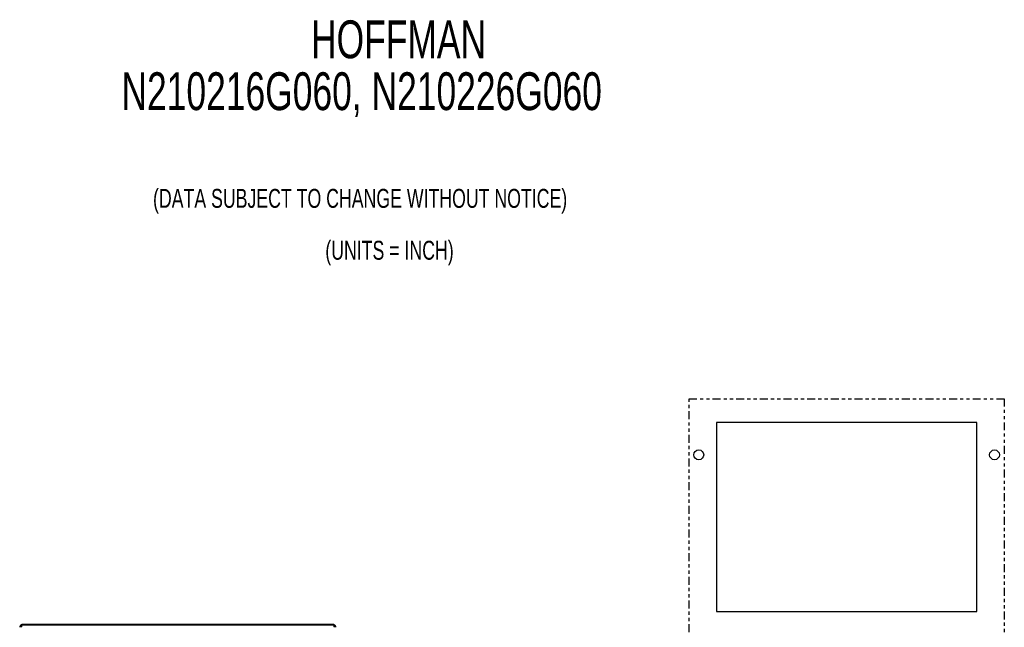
# Model space of a CAD drawing. Extents: x 2.1 to 64, y 0.8 to 42.
# Tile 7 of 7: x 31.4 to 62.6, y 22.7 to 42. Entities that reach past the tile are written whole.
import ezdxf

# ---------------------------------------------------------------- set-up
doc = ezdxf.new("R2010")
doc.units = 0
doc.linetypes.add('PHANTOM', pattern=[0.5, 0.25, -0.05, 0.05, -0.05, 0.05, -0.05])
for name, color, linetype in [('ACCESSORIES', 11, 'CONTINUOUS'), ('BODY', 3, 'CONTINUOUS'), ('TEXT', 7, 'CONTINUOUS')]:
    doc.layers.add(name, color=color, linetype=linetype)
doc.styles.add('SLDTEXTSTYLE0', font='TXT', dxfattribs={"width": 0.7})

# ---------------------------------------------------------------- blocks, each defined once
blk = doc.blocks.new('SW_NOTE_1')
at = {"layer": 'TEXT', "color": 0, "linetype": 'CONTINUOUS', "style": 'SLDTEXTSTYLE0', "width": 0.7}
for s, p in [('(DATA SUBJECT TO CHANGE WITHOUT NOTICE)', (1.512, 0.173)), ('(UNITS = INCH)', (6.976, -1.473))]:
    blk.add_text(s, height=0.6, dxfattribs=at).set_placement(p)

msp = doc.modelspace()

# ---------------------------------------------------------------- linework, layer by layer
at = {"layer": 'ACCESSORIES', "linetype": 'PHANTOM'}
for p, q in [((52.595, 9.081), (52.595, 29.981)), ((52.595, 29.981), (62.595, 29.981)), ((62.595, 29.981), (62.595, 9.081))]:
    msp.add_line(p, q, dxfattribs=at)
at = {"layer": 'ACCESSORIES', "linetype": 'CONTINUOUS'}
for p, q in [((61.72, 29.231), (53.47, 29.231)), ((53.47, 29.231), (53.47, 23.231)), ((61.72, 23.231), (61.72, 29.231)), ((53.47, 23.231), (61.72, 23.231))]:
    msp.add_line(p, q, dxfattribs=at)
for centre in [(52.905, 28.201), (62.285, 28.201)]:
    msp.add_circle(centre, 0.156, dxfattribs=at)
at = {"layer": 'BODY', "linetype": 'CONTINUOUS'}
for p, q in [((31.442, 22.808), (31.437, 22.82)), ((41.327, 22.82), (31.437, 22.82)), ((31.437, 22.82), (31.437, 22.809)), ((31.446, 22.81), (41.318, 22.81)), ((41.327, 22.82), (41.323, 22.81)), ((41.327, 22.82), (41.327, 22.809))]:
    msp.add_line(p, q, dxfattribs=at)
for points in [[(31.446, 22.81), (31.444, 22.81), (31.442, 22.81), (31.439, 22.81), (31.437, 22.809), (31.435, 22.809), (31.433, 22.809), (31.431, 22.808), (31.428, 22.808), (31.426, 22.808), (31.424, 22.807), (31.422, 22.806), (31.42, 22.806), (31.418, 22.805), (31.416, 22.804), (31.414, 22.803), (31.412, 22.802), (31.41, 22.801), (31.408, 22.8), (31.406, 22.799), (31.404, 22.798), (31.402, 22.797), (31.4, 22.796), (31.398, 22.794), (31.397, 22.793), (31.395, 22.792), (31.393, 22.79), (31.392, 22.789), (31.39, 22.787), (31.389, 22.785), (31.387, 22.784), (31.386, 22.782), (31.384, 22.78), (31.383, 22.779), (31.382, 22.777), (31.38, 22.775), (31.379, 22.773), (31.378, 22.771), (31.377, 22.769), (31.376, 22.767), (31.375, 22.765), (31.374, 22.763), (31.373, 22.761), (31.372, 22.759), (31.371, 22.757), (31.371, 22.755), (31.37, 22.753), (31.369, 22.751), (31.369, 22.749), (31.369, 22.747), (31.368, 22.744), (31.368, 22.742), (31.368, 22.74), (31.367, 22.738), (31.367, 22.736), (31.367, 22.733), (31.367, 22.731)], [(31.422, 22.731), (31.422, 22.733), (31.423, 22.736), (31.423, 22.738), (31.424, 22.74), (31.424, 22.742), (31.425, 22.744), (31.425, 22.747), (31.425, 22.749), (31.426, 22.751), (31.426, 22.753), (31.427, 22.755), (31.427, 22.757), (31.428, 22.759), (31.428, 22.761), (31.428, 22.763), (31.429, 22.765), (31.429, 22.767), (31.43, 22.769), (31.43, 22.771), (31.431, 22.773), (31.431, 22.775), (31.431, 22.777), (31.432, 22.779), (31.432, 22.78), (31.433, 22.782), (31.433, 22.784), (31.434, 22.785), (31.434, 22.787), (31.434, 22.789), (31.435, 22.79), (31.435, 22.792), (31.436, 22.793), (31.436, 22.794), (31.437, 22.796), (31.437, 22.797), (31.437, 22.798), (31.438, 22.799), (31.438, 22.8), (31.439, 22.801), (31.439, 22.802), (31.44, 22.803), (31.44, 22.804), (31.44, 22.805), (31.441, 22.806), (31.441, 22.807), (31.442, 22.807), (31.442, 22.808), (31.443, 22.808), (31.443, 22.809), (31.443, 22.809), (31.444, 22.809), (31.444, 22.809), (31.445, 22.81), (31.445, 22.81), (31.446, 22.81), (31.446, 22.81)], [(41.318, 22.81), (41.318, 22.81), (41.319, 22.81), (41.319, 22.81), (41.32, 22.809), (41.32, 22.809), (41.321, 22.809), (41.321, 22.808), (41.321, 22.808), (41.322, 22.808), (41.322, 22.807), (41.323, 22.806), (41.323, 22.806), (41.324, 22.805), (41.324, 22.804), (41.324, 22.803), (41.325, 22.802), (41.325, 22.801), (41.326, 22.8), (41.326, 22.799), (41.327, 22.798), (41.327, 22.797), (41.327, 22.796), (41.328, 22.794), (41.328, 22.793), (41.329, 22.792), (41.329, 22.79), (41.33, 22.789), (41.33, 22.787), (41.33, 22.785), (41.331, 22.784), (41.331, 22.782), (41.332, 22.78), (41.332, 22.779), (41.333, 22.777), (41.333, 22.775), (41.333, 22.773), (41.334, 22.771), (41.334, 22.769), (41.335, 22.767), (41.335, 22.765), (41.336, 22.763), (41.336, 22.761), (41.336, 22.759), (41.337, 22.757), (41.337, 22.755), (41.338, 22.753), (41.338, 22.751), (41.338, 22.749), (41.339, 22.747), (41.339, 22.744), (41.34, 22.742), (41.34, 22.74), (41.341, 22.738), (41.341, 22.736), (41.341, 22.733), (41.342, 22.731)], [(41.397, 22.731), (41.397, 22.733), (41.397, 22.736), (41.396, 22.738), (41.396, 22.74), (41.396, 22.742), (41.396, 22.744), (41.395, 22.747), (41.395, 22.749), (41.394, 22.751), (41.394, 22.753), (41.393, 22.755), (41.393, 22.757), (41.392, 22.759), (41.391, 22.761), (41.39, 22.763), (41.389, 22.765), (41.388, 22.767), (41.387, 22.769), (41.386, 22.771), (41.385, 22.773), (41.384, 22.775), (41.382, 22.777), (41.381, 22.779), (41.38, 22.78), (41.378, 22.782), (41.377, 22.784), (41.375, 22.785), (41.374, 22.787), (41.372, 22.789), (41.371, 22.79), (41.369, 22.792), (41.367, 22.793), (41.365, 22.794), (41.364, 22.796), (41.362, 22.797), (41.36, 22.798), (41.358, 22.799), (41.356, 22.8), (41.354, 22.801), (41.352, 22.802), (41.35, 22.803), (41.348, 22.804), (41.346, 22.805), (41.344, 22.806), (41.342, 22.807), (41.34, 22.807), (41.338, 22.808), (41.336, 22.808), (41.333, 22.809), (41.331, 22.809), (41.329, 22.809), (41.327, 22.809), (41.325, 22.81), (41.322, 22.81), (41.32, 22.81), (41.318, 22.81)], [(31.427, 22.755), (31.426, 22.755), (31.426, 22.754), (31.425, 22.754), (31.424, 22.753), (31.424, 22.753), (31.423, 22.753), (31.423, 22.752), (31.422, 22.752), (31.422, 22.751), (31.421, 22.751), (31.421, 22.75), (31.421, 22.749), (31.42, 22.749), (31.42, 22.748), (31.419, 22.748), (31.419, 22.747), (31.419, 22.746), (31.418, 22.746), (31.418, 22.745), (31.418, 22.745), (31.418, 22.744), (31.417, 22.743), (31.417, 22.743), (31.417, 22.742), (31.417, 22.741), (31.417, 22.741), (31.416, 22.74), (31.416, 22.739), (31.416, 22.739), (31.416, 22.738), (31.416, 22.737), (31.416, 22.737), (31.416, 22.736), (31.416, 22.735), (31.415, 22.735), (31.415, 22.734), (31.415, 22.733), (31.415, 22.733), (31.415, 22.732), (31.415, 22.731)], [(41.349, 22.731), (41.349, 22.732), (41.349, 22.733), (41.349, 22.733), (41.349, 22.734), (41.349, 22.735), (41.348, 22.735), (41.348, 22.736), (41.348, 22.737), (41.348, 22.737), (41.348, 22.738), (41.348, 22.739), (41.348, 22.739), (41.348, 22.74), (41.347, 22.741), (41.347, 22.741), (41.347, 22.742), (41.347, 22.743), (41.347, 22.743), (41.346, 22.744), (41.346, 22.745), (41.346, 22.745), (41.345, 22.746), (41.345, 22.747), (41.345, 22.747), (41.344, 22.748), (41.344, 22.748), (41.344, 22.749), (41.343, 22.75), (41.343, 22.75), (41.342, 22.751), (41.342, 22.751), (41.342, 22.752), (41.341, 22.752), (41.341, 22.753), (41.34, 22.753), (41.339, 22.753), (41.339, 22.754), (41.338, 22.754), (41.338, 22.755), (41.337, 22.755)]]:
    msp.add_lwpolyline(points, dxfattribs=at)

# ---------------------------------------------------------------- block references
at = {"layer": 'TEXT'}
msp.add_blockref('SW_NOTE_1', (34.084, 35.861), dxfattribs=at)

# ---------------------------------------------------------------- texts
at = {"layer": 'TEXT', "color": 0, "linetype": 'CONTINUOUS', "style": 'SLDTEXTSTYLE0', "width": 0.7}
for s, p in [('HOFFMAN', (40.606, 40.778)), ('N210216G060, N210226G060', (34.594, 39.132))]:
    msp.add_text(s, height=1.2, dxfattribs=at).set_placement(p)

doc.saveas('drawing.dxf')
